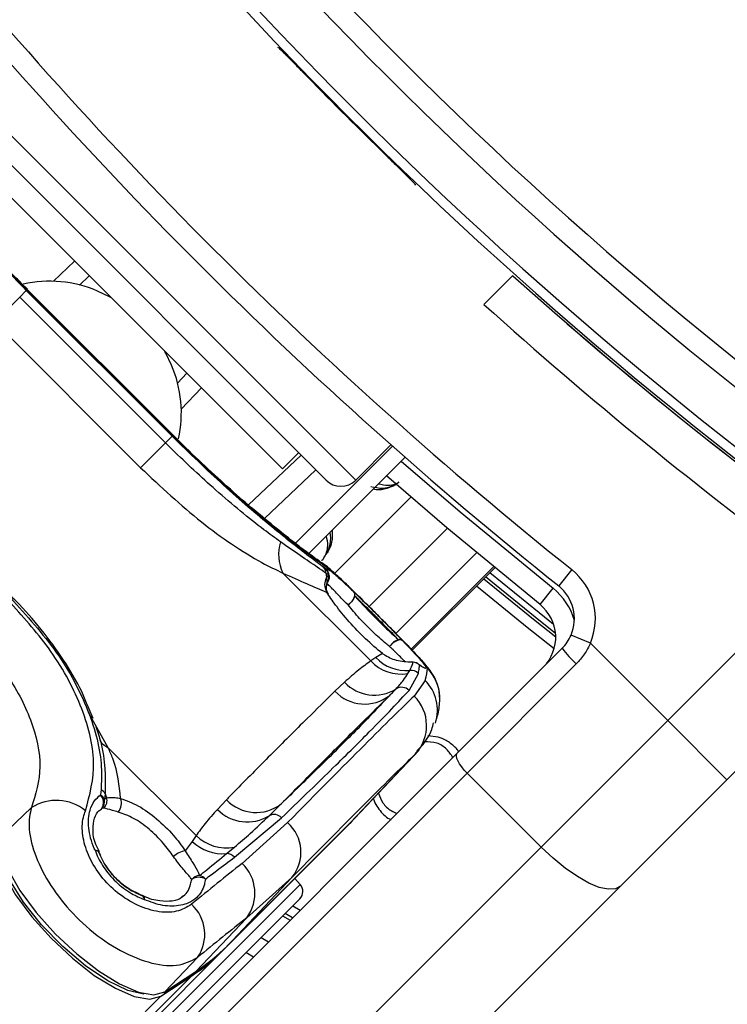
# Model space of a CAD drawing. Header units: millimetres. Extents: x 20 to 19889, y 40 to 15516.
# Tile 65 of 115: x 6794 to 6861, y 15139 to 15233. Entities that reach past the tile are written whole.
import ezdxf

# ---------------------------------------------------------------- set-up
doc = ezdxf.new("R2010")
doc.units = ezdxf.units.MM
doc.header["$LTSCALE"] = 2
doc.layers.add('COMPONENT_GEOMETRY', color=7, linetype='Continuous')
doc.styles.add('SLDTEXTSTYLE0', font='TXT', dxfattribs={"width": 0.75})
doc.dimstyles.new('SLDDIMSTYLE1', dxfattribs={"dimtxt": 100, "dimasz": 6.604, "dimexe": 0, "dimexo": 0.0625, "dimgap": 25, "dimtad": 0, "dimtih": 1, "dimtoh": 1, "dimdec": 0, "dimrnd": 1e-09, "dimzin": 12, "dimdsep": 46, "dimtxsty": 'SLDTEXTSTYLE0', "dimsah": 1, "dimcen": 0.09, "dimadec": 0, "dimazin": 3, "dimtfac": 1, "dimtdec": 0, "dimtofl": 0, "dimtmove": 0, "dimatfit": 3, "dimfxl": 1, "dimfrac": 2, "dimtolj": 1, "dimtzin": 12, "dimarcsym": 0})

# ---------------------------------------------------------------- blocks, each defined once
blk = doc.blocks.new('_D_2')
at = {"layer": 'COMPONENT_GEOMETRY', "color": 7}
for p, q in [((6914.689, 15516.372), (871.437, 15516.372)), ((877.787, 15516.372), (877.787, 12932.744)), ((677.718, 12912.432), (647.249, 12912.432)), ((647.249, 12912.432), (647.249, 12753.682)), ((1077.857, 12912.432), (1108.325, 12912.432)), ((1108.325, 12912.432), (1108.325, 12753.682)), ((647.249, 12753.682), (677.718, 12753.682)), ((1108.325, 12753.682), (1077.857, 12753.682)), ((877.787, 10020.436), (877.787, 12604.064)), ((4187.318, 10020.436), (871.437, 10020.436))]:
    blk.add_line(p, q, dxfattribs=at)
for points in [[(877.787, 15516.372), (876.771, 15509.768), (878.803, 15509.768)], [(877.787, 10020.436), (878.803, 10027.04), (876.771, 10027.04)]]:
    blk.add_solid(points, dxfattribs=at)
at = {"layer": 'COMPONENT_GEOMETRY', "color": 7, "char_height": 100, "attachment_point": 1, "style": 'SLDTEXTSTYLE0'}
for s, insert in [('9\'0.19"', (677.718, 12882.589)), ('2748mm', (605.009, 12732.971))]:
    blk.add_mtext(s, dxfattribs=dict(at, insert=insert))

msp = doc.modelspace()

# ---------------------------------------------------------------- linework, layer by layer
at = {"color": 7, "linetype": 'Continuous', "lineweight": 25}
for p, q in [((6818.392, 15230.703), (6818.456, 15230.702)), ((6790.233, 15222.185), (6823.043, 15189.376)), ((6818.871, 15190.436), (6791.294, 15218.013)), ((6831.559, 15217.598), (6831.56, 15217.535)), ((6800.429, 15208.878), (6799.503, 15208)), ((6840.884, 15208.914), (6838.122, 15206.152)), ((6794.524, 15207.593), (6793.955, 15208.163)), ((6808.412, 15193.628), (6794.486, 15207.555)), ((6808.442, 15193.658), (6794.516, 15207.585)), ((6791.409, 15204.478), (6793.788, 15206.858)), ((6794.418, 15207.487), (6793.788, 15206.858)), ((6793.788, 15206.858), (6807.715, 15192.931)), ((6794.418, 15207.487), (6808.344, 15193.561)), ((6805.336, 15190.552), (6791.409, 15204.478)), ((6808.857, 15198.645), (6809.736, 15199.571)), ((6808.344, 15193.561), (6807.715, 15192.931)), ((6808.442, 15193.658), (6808.412, 15193.628)), ((6808.639, 15193.478), (6808.45, 15193.666)), ((6805.336, 15190.552), (6807.715, 15192.931)), ((6829.39, 15192.611), (6820.041, 15183.263)), ((6825.871, 15189.376), (6829.24, 15192.744)), ((6818.871, 15190.436), (6820.426, 15191.992)), ((6830.593, 15191.552), (6821.336, 15182.295)), ((6822.053, 15190.365), (6817.151, 15185.713)), ((6818.919, 15180.499), (6827.312, 15172.106)), ((6823.056, 15180.868), (6822.798, 15181.057)), ((6823.292, 15180.316), (6823.028, 15180.495)), ((6823.093, 15180.033), (6823.292, 15180.316)), ((6831.275, 15173.12), (6839.144, 15180.988)), ((6846.505, 15180.826), (6845.256, 15179.264)), ((6855.664, 15166.419), (6869.676, 15180.431)), ((6843.472, 15177.48), (6844.721, 15179.042)), ((6875.781, 15175.221), (6861.321, 15160.762)), ((6848.283, 15173.8), (6846.441, 15174.58)), ((6848.283, 15173.8), (6855.664, 15166.419)), ((6828.438, 15172.802), (6827.808, 15172.417)), ((6835.57, 15163.295), (6845.587, 15173.312)), ((6827.808, 15172.417), (6827.312, 15172.106)), ((6846.935, 15171.831), (6836.501, 15161.397)), ((6830.863, 15170.899), (6831.028, 15171.188)), ((6830.964, 15169.29), (6831.86, 15170.908)), ((6824.807, 15170.07), (6823.888, 15169.212)), ((6832.493, 15170.246), (6831.459, 15168.752)), ((6800.806, 15166.591), (6800.237, 15167.929)), ((6843.572, 15154.326), (6855.664, 15166.419)), ((6861.321, 15160.762), (6855.664, 15166.419)), ((6833.732, 15164.827), (6832.765, 15164.96)), ((6810.63, 15155.423), (6802.236, 15163.816)), ((6825.748, 15157.041), (6831.942, 15163.591)), ((6835.701, 15163.426), (6835.617, 15163.579)), ((6775.596, 15103.321), (6835.57, 15163.295)), ((6831.58, 15163.219), (6825.385, 15156.668)), ((6836.501, 15161.397), (6776.527, 15101.423)), ((6836.501, 15161.397), (6843.572, 15154.326)), ((6861.321, 15160.762), (6851.164, 15150.604)), ((6801.558, 15159.815), (6801.497, 15159.309)), ((6801.941, 15159.407), (6801.875, 15158.899)), ((6801.875, 15158.899), (6802.098, 15159.039)), ((6813.524, 15158.848), (6812.665, 15157.929)), ((6794.912, 15158.095), (6791.905, 15155.246)), ((6801.622, 15158.027), (6801.345, 15157.743)), ((6801.831, 15158.056), (6801.622, 15158.027)), ((6814.307, 15153.355), (6818.797, 15157.123)), ((6813.196, 15144.456), (6824.987, 15156.248)), ((6813.583, 15144.866), (6825.375, 15156.658)), ((6813.594, 15144.877), (6825.385, 15156.668)), ((6819.369, 15156.662), (6815.021, 15152.773)), ((6825.375, 15156.658), (6825.385, 15156.668)), ((6810.265, 15154.874), (6809.602, 15153.966)), ((6810.63, 15155.423), (6810.265, 15154.874)), ((6783.598, 15094.352), (6843.572, 15154.326)), ((6801.404, 15153.869), (6801.068, 15154.586)), ((6813.546, 15153.707), (6814.293, 15154.329)), ((6801.35, 15153.852), (6801.378, 15153.807)), ((6819.789, 15151.427), (6813.594, 15144.877)), ((6815.469, 15147.58), (6819.789, 15151.427)), ((6820.568, 15150.764), (6820.064, 15151.324)), ((6851.164, 15150.604), (6791.189, 15090.63)), ((6805.521, 15149.685), (6805.476, 15149.713)), ((6820.532, 15149.388), (6806.438, 15135.294)), ((6815.469, 15147.58), (6810.623, 15142.457)), ((6818.897, 15147.753), (6819.613, 15147.338)), ((6816.848, 15145.704), (6817.561, 15145.286)), ((6813.583, 15144.866), (6813.594, 15144.877)), ((6813.196, 15144.456), (5786.398, 14117.658)), ((6810.756, 15143.776), (6807.657, 15140.499)), ((6816.099, 15143.824), (6815.387, 15144.244)), ((6810.225, 15142.036), (5770.609, 14102.421)), ((6807.259, 15140.079), (6810.225, 15142.036)), ((6807.564, 15140.421), (6810.53, 15142.379)), ((6807.657, 15140.499), (6810.623, 15142.457))]:
    msp.add_line(p, q, dxfattribs=at)
at = {"color": 8, "linetype": 'Continuous', "lineweight": 25}
for p, q in [((6790.233, 15225.014), (6825.871, 15189.376)), ((6797.012, 15208.361), (6799.031, 15210.276)), ((6794.515, 15207.584), (6794.486, 15207.555)), ((6811.134, 15198.173), (6809.219, 15196.155)), ((6815.635, 15186.999), (6820.655, 15191.763)), ((6823.859, 15180.468), (6831.133, 15187.742)), ((6827.153, 15177.292), (6834.62, 15184.759)), ((6829.703, 15174.736), (6837.398, 15182.431)), ((6839.031, 15181.081), (6831.175, 15173.224)), ((6831.274, 15173.12), (6839.143, 15180.989)), ((6802.236, 15163.816), (6800.347, 15167.174)), ((6831.58, 15163.219), (6831.74, 15163.45)), ((6805.768, 15135.964), (6820.568, 15150.764)), ((6819.868, 15148.724), (6820.585, 15148.31)), ((6819.853, 15147.578), (6819.137, 15147.993)), ((6807.259, 15140.079), (5545.098, 13877.918))]:
    msp.add_line(p, q, dxfattribs=at)
at = {"color": 7, "linetype": 'Continuous', "lineweight": 25, "flags": 128}
for points in [[(6802.505, 15206.802), (6802.362, 15206.88), (6801.214, 15207.427)], [(6808.285, 15200.356), (6807.738, 15201.505), (6807.66, 15201.648)], [(6843.472, 15177.48), (6834.561, 15184.809), (6828.808, 15189.767)], [(6822.637, 15181.47), (6822.702, 15181.426), (6823.244, 15180.966)], [(6825.688, 15178.698), (6825.747, 15178.594), (6825.767, 15178.459), (6825.747, 15178.3), (6825.686, 15178.125), (6825.59, 15177.943), (6825.461, 15177.764), (6825.308, 15177.596), (6825.138, 15177.449)], [(6830.36, 15174.026), (6830.256, 15174.086), (6830.121, 15174.105), (6829.962, 15174.085), (6829.787, 15174.024), (6829.605, 15173.928), (6829.426, 15173.799), (6829.258, 15173.646), (6829.111, 15173.476)], [(6831.35, 15171.992), (6831.268, 15172.002), (6831.21, 15172.003)], [(6831.956, 15171.708), (6831.835, 15171.816), (6831.82, 15171.826)], [(6836.501, 15161.397), (6836.234, 15161.683), (6835.997, 15161.975), (6835.797, 15162.265), (6835.643, 15162.539), (6835.54, 15162.788), (6835.493, 15163.003), (6835.503, 15163.174), (6835.57, 15163.295)], [(6825.547, 15156.832), (6825.32, 15156.589), (6824.987, 15156.248)], [(6825.385, 15156.668), (6825.718, 15157.01), (6825.748, 15157.041)], [(6791.905, 15155.246), (6792.032, 15153.869), (6792.683, 15152.139), (6793.814, 15150.169), (6795.352, 15148.086), (6797.198, 15146.026), (6799.233, 15144.121), (6801.323, 15142.497), (6803.333, 15141.257), (6805.133, 15140.483), (6806.606, 15140.225), (6807.657, 15140.499)], [(6791.484, 15154.847), (6791.611, 15153.468), (6792.263, 15151.735), (6793.395, 15149.762), (6794.936, 15147.676), (6796.785, 15145.613), (6798.822, 15143.706), (6800.915, 15142.079), (6802.928, 15140.838), (6804.731, 15140.062), (6806.207, 15139.804), (6807.259, 15140.079)], [(6805.652, 15140.269), (6804.13, 15140.617), (6802.192, 15141.548), (6800.058, 15142.987), (6797.894, 15144.822), (6795.871, 15146.907), (6794.147, 15149.08), (6792.857, 15151.169), (6792.103, 15153.013), (6791.933, 15154.358)], [(6851.164, 15150.604), (6850.677, 15150.335), (6849.993, 15150.294), (6849.135, 15150.483), (6848.139, 15150.893), (6847.041, 15151.51), (6845.884, 15152.309), (6844.713, 15153.26), (6843.572, 15154.326)], [(6810.53, 15142.379), (6810.538, 15142.384), (6810.623, 15142.457)], [(6807.564, 15140.421), (6807.572, 15140.427), (6807.657, 15140.499)]]:
    msp.add_lwpolyline(points, dxfattribs=at)
at = {"color": 8, "linetype": 'Continuous', "lineweight": 25, "flags": 128}
for points in [[(6830.226, 15191.184), (6835.853, 15186.336), (6844.721, 15179.042)], [(6838.696, 15180.541), (6843.381, 15176.734), (6844.766, 15175.63)], [(6838.104, 15179.949), (6842.86, 15176.084), (6844.974, 15174.403)], [(6844.956, 15174.733), (6843.015, 15176.278), (6838.28, 15180.125)], [(6844.819, 15173.252), (6842.236, 15175.304), (6837.394, 15179.239)], [(6800.997, 15154.007), (6801.15, 15153.996), (6801.266, 15153.957), (6801.339, 15153.893), (6801.351, 15153.871)], [(6805.538, 15149.687), (6805.562, 15149.674), (6805.627, 15149.6), (6805.666, 15149.484), (6805.677, 15149.331)]]:
    msp.add_lwpolyline(points, dxfattribs=at)
at = {"color": 7, "linetype": 'Continuous', "lineweight": 25}
for centre, radius, start, end in [((7107.724, 15506.867), 392.331, 213.6328, 236.3672), ((7107.724, 15506.867), 394.415, 213.6328, 236.3672), ((7107.724, 15506.867), 398.862, 213.6328, 236.3672), ((7107.724, 15506.867), 399.777, 213.6328, 236.3672), ((7105.037, 15504.18), 414, 218.64351, 231.35649), ((7105.037, 15504.18), 416, 218.64351, 231.35649), ((7107.724, 15506.867), 399.86, 224.24538, 225.75462), ((7107.724, 15506.867), 400, 228.15286, 236.3672), ((6796.654, 15196.838), 11.529, 66.70562, 102.7686), ((7108.83, 15506.041), 404, 227.92764, 233.70356), ((7107.724, 15506.867), 400, 229.14741, 236.3672), ((6797.688, 15195.795), 11.537, 347.57908, 23.28737), ((6824.457, 15190.79), 2, 225, 315), ((6822.651, 15182.283), 4.137, 163.31325, 205.54789), ((6822.15, 15180.465), 0.878, 1.94934, 42.39771), ((6827.042, 15180.826), 4.028, 184.71497, 191.34371), ((6822.401, 15180.262), 0.892, 3.46674, 42.78039), ((6822.351, 15180.163), 1, 327.96741, 5.74749), ((6842.758, 15176.14), 6, 337.04166, 51.35649), ((6825.307, 15178.381), 0.495, 350.34572, 39.78162), ((6842.758, 15176.14), 4, 337.04166, 51.35649), ((6824.329, 15178.754), 1.536, 301.79518, 342.71266), ((6840.974, 15174.356), 4, 315, 51.35649), ((6830.416, 15172.668), 1.535, 107.29779, 148.22732), ((6830.042, 15173.645), 0.496, 50.20716, 99.62338), ((6854.168, 15179.77), 10.741, 216.96611, 227.66233), ((6830.206, 15174.793), 3.949, 222.88138, 279.58325), ((6830.698, 15175.156), 3.981, 223.46054, 274.75802), ((6831.251, 15171.004), 1, 55.32373, 92.39117), ((6831.252, 15170.994), 1.003, 45.43165, 84.39448), ((6831.154, 15170.187), 1.009, 45.61102, 97.18624), ((6827.654, 15172.748), 3.909, 223.23722, 301.71518), ((6826.725, 15171.895), 3.906, 223.4089, 307.98684), ((6830.256, 15168.588), 0.998, 44.73634, 123.22192), ((6828.675, 15165.923), 3.969, 317.04927, 45.46125), ((6832.726, 15161.305), 3.679, 38.18077, 44.49494), ((6801.17, 15159.068), 0.842, 23.73355, 62.57511), ((6797.288, 15154.362), 4.425, 50.9409, 122.46378), ((6800.816, 15158.595), 0.986, 324.87114, 46.35402), ((6801.075, 15158.541), 0.876, 24.14538, 61.24566), ((6800.905, 15158.707), 0.988, 316.53341, 11.20452), ((6801.093, 15158.784), 1.037, 315.38613, 14.24374), ((6804.756, 15160.397), 2.984, 199.36733, 207.0597), ((6802.148, 15158.523), 1.357, 321.22652, 19.14489), ((6816.361, 15161.547), 3.916, 223.57045, 307.97855), ((6815.515, 15160.704), 3.978, 224.23797, 301.74649), ((6818.078, 15156.473), 0.97, 42.10781, 119.03636), ((6816.864, 15153.827), 3.783, 320.63721, 48.5404), ((6813.194, 15157.911), 4.219, 226.04232, 274.79121), ((6813.519, 15158.419), 4.163, 226.03514, 280.70759), ((6800.988, 15153.507), 0.5, 43.60935, 88.96535), ((6809.843, 15152.009), 1.972, 97.01166, 134.07153), ((6800.443, 15153.453), 1, 20.73629, 24.75239), ((6813.532, 15152.679), 1.028, 41.14154, 89.22849), ((6812.35, 15149.927), 3.903, 323.02886, 46.82541), ((6811.039, 15150.497), 1.109, 93.98649, 138.13021), ((6810.889, 15150.202), 1.237, 59.5397, 123.1068), ((6810.694, 15150.538), 1.099, 41.60232, 75.86737), ((6819.825, 15150.095), 1, 315, 42), ((6805.123, 15148.777), 1, 65.31026, 69.31984), ((6805.176, 15149.322), 0.501, 1.12488, 46.44853), ((6807.592, 15146.003), 3.869, 324.8547, 47.61632), ((6800.19, 15158.3), 18.97, 303.36609, 314.95795), ((6799.79, 15157.881), 18.972, 303.36609, 314.95795)]:
    msp.add_arc(centre, radius, start, end, dxfattribs=at)
at = {"color": 8, "linetype": 'Continuous', "lineweight": 25}
for centre, radius, start, end in [((6822.36, 15180.164), 0.99, 5.27809, 45.36549), ((6822.463, 15180.081), 0.861, 328.59358, 15.84997), ((6822.373, 15179.707), 0.79, 341.25046, 24.38003), ((6840.974, 15174.356), 6, 15.5484, 51.35649), ((6829.92, 15168.56), 3.98, 2.02709, 45.21231), ((6829.723, 15167.418), 3.958, 341.54288, 45.59183), ((6803.322, 15165.878), 2.33, 216.22385, 242.23577)]:
    msp.add_arc(centre, radius, start, end, dxfattribs=at)
at = {"color": 7, "linetype": 'Continuous', "lineweight": 25}
for centre, major_axis, ratio, start_param, end_param in [((6723.548, 15052.102), (108.975, 119.844), 0.055229, 6.15749, 6.224361), ((6722.065, 15053.585), (111.663, 117.156), 0.008717, 0.193012, 0.503673), ((6724.962, 15050.827), (108.835, 114.328), 0.008938, 0.193001, 0.503662), ((6723.548, 15052.102), (114.321, 114.498), 0.072841, 0.573975, 0.640845), ((6726.371, 15049.283), (111.493, 111.67), 0.074687, 0.573972, 0.640842)]:
    msp.add_ellipse(centre, major_axis=major_axis, ratio=ratio, start_param=start_param, end_param=end_param, dxfattribs=at)
for points, knots in [([(6818.456, 15230.702), (6818.497, 15230.67), (6818.58, 15230.606), (6819.086, 15230.107), (6819.81, 15229.375), (6820.588, 15228.581), (6821.091, 15228.066), (6821.281, 15227.871)], [0, 0, 0, 0, 0.217051, 0.434103, 0.651134, 0.868186, 1, 1, 1, 1]), ([(6794.486, 15207.555), (6792.937, 15209.152), (6789.83, 15212.354), (6785.997, 15216.852), (6783.114, 15220.537), (6782.257, 15221.766), (6781.824, 15222.387)], [0, 0, 0, 0, 0.246039, 0.493344, 0.74369, 1, 1, 1, 1]), ([(6781.914, 15221.941), (6782.204, 15221.55), (6783.157, 15220.265), (6785.603, 15217.149), (6789.607, 15212.447), (6792.816, 15209.139), (6794.418, 15207.487)], [0, 0, 0, 0, 0.129083, 0.424338, 0.712561, 1, 1, 1, 1]), ([(6793.955, 15208.163), (6793.694, 15208.423), (6792.625, 15209.49), (6790.836, 15211.402), (6788.686, 15213.788), (6786.77, 15216.03), (6785.137, 15218.034), (6783.821, 15219.724), (6782.826, 15221.063), (6782.481, 15221.559), (6782.308, 15221.808)], [0, 0, 0, 0, 0.043335, 0.177969, 0.313199, 0.448509, 0.585187, 0.722529, 0.861193, 1, 1, 1, 1]), ([(6828.728, 15220.423), (6829.05, 15220.109), (6829.694, 15219.481), (6830.549, 15218.641), (6831.189, 15218.002), (6831.515, 15217.664), (6831.547, 15217.616), (6831.559, 15217.598)], [0, 0, 0, 0, 0.217103, 0.434207, 0.651285, 0.868325, 1, 1, 1, 1]), ([(6822.798, 15181.057), (6822.407, 15181.347), (6821.122, 15182.299), (6818.006, 15184.745), (6813.304, 15188.749), (6809.996, 15191.958), (6808.344, 15193.561)], [0, 0, 0, 0, 0.129083, 0.424338, 0.712561, 1, 1, 1, 1]), ([(6808.412, 15193.628), (6810.009, 15192.079), (6813.211, 15188.973), (6817.709, 15185.14), (6821.395, 15182.256), (6822.623, 15181.4), (6823.244, 15180.966)], [0, 0, 0, 0, 0.246039, 0.493344, 0.74369, 1, 1, 1, 1]), ([(6822.638, 15181.471), (6822.603, 15181.494), (6822.433, 15181.608), (6821.748, 15182.096), (6820.524, 15183.007), (6818.817, 15184.338), (6816.791, 15185.993), (6814.524, 15187.934), (6812.124, 15190.102), (6810.125, 15191.981), (6808.979, 15193.135), (6808.639, 15193.478)], [0, 0, 0, 0, 0.0300643, 0.1445239, 0.2760086, 0.4114714, 0.5462294, 0.6796214, 0.8124333, 0.944232, 1, 1, 1, 1]), ([(6818.689, 15183.471), (6818.172, 15183.848), (6816.286, 15185.225), (6812.753, 15188.136), (6809.504, 15191.151), (6807.928, 15192.719), (6807.715, 15192.931)], [0, 0, 0, 0, 0.159037, 0.579884, 0.943274, 1, 1, 1, 1]), ([(6805.336, 15190.552), (6807.26, 15188.746), (6810.137, 15186.046), (6814.074, 15183.195), (6816.712, 15181.542), (6818.26, 15180.81), (6818.919, 15180.499)], [0, 0, 0, 0, 0.419372, 0.626845, 0.841167, 1, 1, 1, 1]), ([(6827.321, 15188.768), (6827.695, 15188.681), (6828.322, 15188.534), (6829.232, 15188.744), (6829.771, 15188.978), (6829.975, 15189.149), (6830.011, 15189.179)], [0, 0, 0, 0, 0.4569207, 0.7678674, 0.9591521, 1, 1, 1, 1]), ([(6823.045, 15182.262), (6823.08, 15182.321), (6823.247, 15182.61), (6823.492, 15183.342), (6823.524, 15183.996), (6823.423, 15184.366), (6823.419, 15184.378)], [0, 0, 0, 0, 0.081369, 0.39528, 0.980228, 1, 1, 1, 1]), ([(6823.028, 15180.495), (6822.763, 15180.672), (6821.656, 15181.413), (6819.971, 15182.581), (6818.689, 15183.471)], [0, 0, 0, 0, 0.238761, 1, 1, 1, 1]), ([(6828.465, 15175.983), (6828.342, 15176.107), (6827.747, 15176.705), (6826.633, 15177.812), (6825.29, 15179.137), (6824.094, 15180.269), (6823.37, 15180.944), (6822.818, 15181.332), (6822.638, 15181.459)], [0, 0, 0, 0, 0.052378, 0.252034, 0.454534, 0.663808, 0.890149, 1, 1, 1, 1]), ([(6818.919, 15180.499), (6819.701, 15180.144), (6821.286, 15179.424), (6822.534, 15178.915), (6823.101, 15178.666), (6823.119, 15178.658)], [0, 0, 0, 0, 0.4846561, 0.9830856, 1, 1, 1, 1]), ([(6823.056, 15180.868), (6823.056, 15180.883), (6823.06, 15180.974), (6823.282, 15180.872), (6823.928, 15180.351), (6824.703, 15179.645), (6825.42, 15178.955), (6825.688, 15178.698)], [0, 0, 0, 0, 0.059371, 0.368067, 0.547994, 0.831013, 1, 1, 1, 1]), ([(6823.344, 15180.254), (6823.346, 15180.245), (6823.356, 15180.187), (6823.361, 15180.033), (6823.302, 15179.91), (6823.288, 15179.881)], [0, 0, 0, 0, 0.121689, 0.792719, 1, 1, 1, 1]), ([(6823.119, 15178.658), (6823.027, 15178.916), (6822.844, 15179.43), (6823.01, 15179.833), (6823.093, 15180.033)], [0, 0, 0, 0, 0.50292, 1, 1, 1, 1]), ([(6823.283, 15178.498), (6823.256, 15178.536), (6823.072, 15178.796), (6823.048, 15179.188), (6823.118, 15179.385), (6823.138, 15179.443)], [0, 0, 0, 0, 0.106231, 0.734444, 1, 1, 1, 1]), ([(6823.111, 15179.414), (6823.13, 15179.473), (6823.163, 15179.575), (6823.177, 15179.593), (6823.183, 15179.6)], [0, 0, 0, 0, 0.5820552, 1, 1, 1, 1]), ([(6828.438, 15172.802), (6827.891, 15173.262), (6826.796, 15174.181), (6825.209, 15175.842), (6823.928, 15177.425), (6823.375, 15178.267), (6823.119, 15178.658)], [0, 0, 0, 0, 0.258525, 0.516611, 0.775905, 1, 1, 1, 1]), ([(6830.36, 15174.026), (6830.084, 15174.311), (6829.438, 15174.979), (6828.226, 15176.2), (6826.917, 15177.503), (6826.097, 15178.305), (6825.72, 15178.667), (6825.688, 15178.698)], [0, 0, 0, 0, 0.199795, 0.468728, 0.722945, 0.976363, 1, 1, 1, 1]), ([(6800.076, 15157.798), (6800.481, 15159.294), (6801.288, 15162.278), (6799.875, 15167.778), (6796.924, 15173.223), (6794.033, 15176.404), (6792.678, 15177.895)], [0, 0, 0, 0, 0.2632036, 0.5247273, 0.7771853, 1, 1, 1, 1]), ([(6792.919, 15178.135), (6794.462, 15176.425), (6797.554, 15172.999), (6800.569, 15167.306), (6801.697, 15162.874), (6801.59, 15160.529), (6801.558, 15159.815)], [0, 0, 0, 0, 0.287424, 0.575721, 0.870977, 1, 1, 1, 1]), ([(6800.237, 15167.929), (6800.069, 15168.343), (6799.493, 15169.762), (6798.022, 15172.193), (6795.906, 15175.114), (6794.145, 15177.115), (6793.137, 15178.119), (6792.998, 15178.258)], [0, 0, 0, 0, 0.116475, 0.399092, 0.67854, 0.95547, 1, 1, 1, 1]), ([(6829.111, 15173.476), (6828.992, 15173.572), (6828.485, 15173.982), (6827.496, 15174.867), (6826.193, 15176.183), (6825.491, 15177.025), (6825.138, 15177.449)], [0, 0, 0, 0, 0.089932, 0.383867, 0.69008, 1, 1, 1, 1]), ([(6825.795, 15178.298), (6826.184, 15177.872), (6826.957, 15177.024), (6828.324, 15175.65), (6829.334, 15174.696), (6829.841, 15174.24), (6829.959, 15174.134)], [0, 0, 0, 0, 0.309754, 0.61629, 0.910258, 1, 1, 1, 1]), ([(6829.959, 15174.134), (6829.65, 15174.454), (6829.007, 15175.119), (6827.85, 15176.282), (6826.718, 15177.407), (6826.095, 15178.008), (6825.795, 15178.298)], [0, 0, 0, 0, 0.248204, 0.515153, 0.766575, 1, 1, 1, 1]), ([(6828.437, 15176.011), (6828.917, 15175.529), (6829.915, 15174.527), (6831.219, 15173.19), (6832.22, 15172.116), (6832.672, 15171.555), (6832.712, 15171.425), (6832.724, 15171.384)], [0, 0, 0, 0, 0.20213, 0.419969, 0.648499, 0.890593, 1, 1, 1, 1]), ([(6833.869, 15168.63), (6833.869, 15168.831), (6833.869, 15169.323), (6833.65, 15170.018), (6833.357, 15170.634), (6833.032, 15171.134), (6832.599, 15171.69), (6831.923, 15172.449), (6830.848, 15173.575), (6829.661, 15174.783), (6828.829, 15175.618), (6828.465, 15175.983)], [0, 0, 0, 0, 0.050997, 0.125073, 0.189728, 0.25287, 0.348429, 0.528359, 0.704724, 0.870802, 1, 1, 1, 1]), ([(6789.373, 15174.589), (6790.456, 15173.39), (6792.764, 15170.836), (6795.067, 15166.404), (6796.082, 15161.868), (6795.303, 15159.356), (6794.912, 15158.095)], [0, 0, 0, 0, 0.2234882, 0.4760862, 0.7370755, 1, 1, 1, 1]), ([(6830.36, 15174.026), (6830.429, 15173.955), (6830.971, 15173.393), (6831.833, 15172.476), (6832.457, 15171.731), (6832.652, 15171.367), (6832.478, 15171.366), (6832.093, 15171.619), (6831.956, 15171.708)], [0, 0, 0, 0, 0.033536, 0.263615, 0.49388, 0.646507, 0.874374, 1, 1, 1, 1]), ([(6845.587, 15173.312), (6845.757, 15173.498), (6846.103, 15173.879), (6846.327, 15174.343), (6846.441, 15174.58)], [0, 0, 0, 0, 0.490392, 1, 1, 1, 1]), ([(6848.283, 15173.8), (6848.2, 15173.623), (6848.032, 15173.267), (6847.716, 15172.761), (6847.355, 15172.275), (6847.075, 15171.979), (6846.935, 15171.831)], [0, 0, 0, 0, 0.244552, 0.491194, 0.744455, 1, 1, 1, 1]), ([(6831.35, 15171.992), (6830.897, 15171.992), (6830.085, 15171.992), (6828.999, 15172.403), (6828.517, 15172.745), (6828.438, 15172.802)], [0, 0, 0, 0, 0.512573, 0.919491, 1, 1, 1, 1]), ([(6827.312, 15172.106), (6826.926, 15171.824), (6826.05, 15171.187), (6825.252, 15170.471), (6824.807, 15170.07)], [0, 0, 0, 0, 0.441401, 1, 1, 1, 1]), ([(6831.028, 15171.188), (6831.143, 15171.425), (6831.282, 15171.712), (6831.34, 15171.95), (6831.35, 15171.992)], [0, 0, 0, 0, 0.823891, 1, 1, 1, 1]), ([(6832.111, 15171.641), (6832.113, 15171.64), (6832.132, 15171.633), (6832.034, 15171.678), (6831.866, 15171.799), (6831.788, 15171.855)], [0, 0, 0, 0, 0.0746917, 0.5688037, 1, 1, 1, 1]), ([(6829.709, 15169.423), (6829.962, 15169.703), (6830.412, 15170.201), (6830.726, 15170.687), (6830.863, 15170.899)], [0, 0, 0, 0, 0.5624939, 1, 1, 1, 1]), ([(6831.86, 15170.908), (6831.892, 15171.085), (6831.944, 15171.369), (6831.953, 15171.615), (6831.956, 15171.708)], [0, 0, 0, 0, 0.618367, 1, 1, 1, 1]), ([(6823.888, 15169.212), (6823.006, 15168.344), (6820.949, 15166.323), (6817.742, 15163.123), (6815.174, 15160.53), (6813.772, 15159.101), (6813.524, 15158.848)], [0, 0, 0, 0, 0.253188, 0.590242, 0.927296, 1, 1, 1, 1]), ([(6818.797, 15157.123), (6820.409, 15158.679), (6823.631, 15161.791), (6826.983, 15165.126), (6829.437, 15167.635), (6830.455, 15168.738), (6830.964, 15169.29)], [0, 0, 0, 0, 0.287942, 0.575885, 0.787474, 1, 1, 1, 1]), ([(6829.129, 15168.817), (6829.238, 15168.932), (6829.436, 15169.14), (6829.624, 15169.335), (6829.709, 15169.423)], [0, 0, 0, 0, 0.550084, 1, 1, 1, 1]), ([(6829.129, 15168.817), (6828.135, 15167.771), (6826.328, 15165.868), (6822.626, 15162.196), (6819.927, 15159.58), (6818.771, 15158.46)], [0, 0, 0, 0, 0.411197, 0.74781, 1, 1, 1, 1]), ([(6818.771, 15158.46), (6819.02, 15158.713), (6820.421, 15160.141), (6822.987, 15162.732), (6826.192, 15165.93), (6828.247, 15167.951), (6829.129, 15168.817)], [0, 0, 0, 0, 0.072703, 0.409757, 0.746813, 1, 1, 1, 1]), ([(6833.488, 15166.196), (6833.544, 15166.376), (6833.724, 15166.965), (6833.892, 15167.739), (6833.897, 15168.484), (6833.898, 15168.672)], [0, 0, 0, 0, 0.248109, 0.809538, 1, 1, 1, 1]), ([(6831.696, 15163.516), (6831.85, 15163.663), (6832.426, 15164.214), (6833.03, 15165.103), (6833.26, 15165.972), (6833.317, 15166.189)], [0, 0, 0, 0, 0.2148037, 0.8037335, 1, 1, 1, 1]), ([(6801.058, 15165.84), (6801.226, 15165.338), (6801.982, 15163.08), (6801.959, 15161.014), (6801.941, 15159.407)], [0, 0, 0, 0, 0.222458, 1, 1, 1, 1]), ([(6835.155, 15162.88), (6834.967, 15163.163), (6834.582, 15163.745), (6833.601, 15164.375), (6832.82, 15164.374), (6832.402, 15164.373)], [0, 0, 0, 0, 0.306112, 0.628914, 1, 1, 1, 1]), ([(6835.35, 15163.884), (6835.079, 15164.114), (6834.595, 15164.526), (6833.996, 15164.735), (6833.732, 15164.827)], [0, 0, 0, 0, 0.558316, 1, 1, 1, 1]), ([(6803.43, 15158.968), (6803.304, 15160.221), (6803.144, 15161.803), (6802.392, 15163.47), (6802.236, 15163.816)], [0, 0, 0, 0, 0.79237, 1, 1, 1, 1]), ([(6800.997, 15154.007), (6800.969, 15154.069), (6800.642, 15154.797), (6800.272, 15156.196), (6800.399, 15157.727), (6800.87, 15158.744), (6801.301, 15159.132), (6801.497, 15159.309)], [0, 0, 0, 0, 0.028104, 0.329399, 0.630932, 0.832233, 1, 1, 1, 1]), ([(6802.098, 15159.039), (6802.317, 15159.07), (6802.628, 15159.113), (6803.245, 15159.002), (6803.43, 15158.968)], [0, 0, 0, 0, 0.700505, 1, 1, 1, 1]), ([(6803.43, 15158.968), (6803.99, 15158.767), (6805.106, 15158.365), (6806.875, 15157.076), (6808.459, 15155.557), (6809.239, 15154.471), (6809.602, 15153.966)], [0, 0, 0, 0, 0.259902, 0.517867, 0.775557, 1, 1, 1, 1]), ([(6827.556, 15158.953), (6827.602, 15158.818), (6827.727, 15158.455), (6828.208, 15157.769), (6828.722, 15157.165), (6829.198, 15156.987), (6829.244, 15156.969)], [0, 0, 0, 0, 0.15956, 0.430324, 0.943684, 1, 1, 1, 1]), ([(6828.038, 15159.463), (6828.161, 15159.154), (6828.422, 15158.502), (6829.1, 15157.833), (6829.64, 15157.631), (6829.834, 15157.559)], [0, 0, 0, 0, 0.366088, 0.772244, 1, 1, 1, 1]), ([(6794.912, 15158.095), (6794.838, 15157.812), (6794.588, 15156.857), (6794.771, 15154.826), (6795.835, 15152.041), (6797.66, 15149.232), (6800.124, 15146.63), (6803.061, 15144.5), (6806.109, 15143.187), (6808.909, 15142.826), (6810.141, 15143.46), (6810.756, 15143.776)], [0, 0, 0, 0, 0.0498264, 0.1675614, 0.2805784, 0.3917808, 0.5052991, 0.624319, 0.7486634, 0.8746042, 1, 1, 1, 1]), ([(6810.201, 15148.861), (6809.746, 15148.591), (6808.839, 15148.053), (6806.895, 15148.083), (6804.828, 15148.771), (6802.891, 15150.06), (6801.331, 15151.731), (6800.253, 15153.596), (6799.721, 15155.492), (6799.753, 15156.905), (6800.002, 15157.593), (6800.076, 15157.798)], [0, 0, 0, 0, 0.128283, 0.255896, 0.379754, 0.496488, 0.607307, 0.716724, 0.829647, 0.949094, 1, 1, 1, 1]), ([(6801.068, 15154.586), (6801.068, 15154.586), (6800.831, 15155.093), (6800.758, 15156.035), (6800.889, 15157.167), (6801.218, 15157.732), (6801.524, 15157.914), (6801.593, 15157.955)], [0, 0, 0, 0, 0.000199, 0.294991, 0.595775, 0.908037, 1, 1, 1, 1]), ([(6803.206, 15157.674), (6803.009, 15157.729), (6802.375, 15157.908), (6802.053, 15157.995), (6801.831, 15158.056)], [0, 0, 0, 0, 0.311755, 1, 1, 1, 1]), ([(6808.472, 15153.426), (6808.163, 15153.857), (6807.5, 15154.784), (6806.153, 15156.074), (6804.648, 15157.168), (6803.687, 15157.505), (6803.206, 15157.674)], [0, 0, 0, 0, 0.224822, 0.483445, 0.741569, 1, 1, 1, 1]), ([(6812.665, 15157.929), (6812.265, 15157.483), (6811.548, 15156.685), (6810.911, 15155.809), (6810.63, 15155.423)], [0, 0, 0, 0, 0.558599, 1, 1, 1, 1]), ([(6817.608, 15157.321), (6817.823, 15157.533), (6818.215, 15157.918), (6818.599, 15158.292), (6818.771, 15158.46)], [0, 0, 0, 0, 0.550084, 1, 1, 1, 1]), ([(6814.293, 15154.329), (6814.805, 15154.766), (6815.976, 15155.765), (6817.02, 15156.761), (6817.608, 15157.321)], [0, 0, 0, 0, 0.437506, 1, 1, 1, 1]), ([(6800.997, 15154.007), (6801.013, 15153.962), (6801.209, 15153.422), (6801.761, 15152.362), (6802.955, 15150.953), (6804.339, 15149.892), (6805.273, 15149.5), (6805.677, 15149.331)], [0, 0, 0, 0, 0.023022, 0.27511, 0.528003, 0.796138, 1, 1, 1, 1]), ([(6809.602, 15153.966), (6809.852, 15153.563), (6810.354, 15152.749), (6810.799, 15152.066), (6810.923, 15151.715), (6810.962, 15151.604)], [0, 0, 0, 0, 0.402486, 0.811277, 1, 1, 1, 1]), ([(6801.35, 15153.852), (6801.376, 15153.782), (6801.585, 15153.217), (6802.173, 15152.171), (6803.33, 15150.923), (6804.5, 15150.103), (6805.231, 15149.804), (6805.521, 15149.685)], [0, 0, 0, 0, 0.040118, 0.323375, 0.584277, 0.834681, 1, 1, 1, 1]), ([(6805.521, 15149.685), (6804.965, 15149.944), (6803.859, 15150.46), (6802.462, 15151.806), (6801.693, 15153.004), (6801.415, 15153.69), (6801.35, 15153.852)], [0, 0, 0, 0, 0.310149, 0.616148, 0.909857, 1, 1, 1, 1]), ([(6810.213, 15151.238), (6810.148, 15151.332), (6809.938, 15151.635), (6809.331, 15152.248), (6808.761, 15153.03), (6808.472, 15153.426)], [0, 0, 0, 0, 0.181902, 0.586109, 1, 1, 1, 1]), ([(6810.962, 15151.604), (6811.198, 15151.794), (6812.1, 15152.517), (6812.932, 15153.202), (6813.546, 15153.707)], [0, 0, 0, 0, 0.261932, 1, 1, 1, 1]), ([(6811.516, 15151.268), (6811.878, 15151.54), (6812.828, 15152.253), (6813.741, 15152.934), (6814.307, 15153.355)], [0, 0, 0, 0, 0.381291, 1, 1, 1, 1]), ([(6811.516, 15151.268), (6811.488, 15151.098), (6811.377, 15150.404), (6810.869, 15149.573), (6809.801, 15148.862), (6808.412, 15148.596), (6806.893, 15148.828), (6805.974, 15149.209), (6805.677, 15149.331)], [0, 0, 0, 0, 0.0753806, 0.3072785, 0.4577921, 0.6832007, 0.897773, 1, 1, 1, 1]), ([(6809.369, 15149.671), (6809.33, 15149.618), (6809.13, 15149.354), (6808.429, 15149.131), (6807.18, 15149.125), (6806.134, 15149.379), (6805.573, 15149.676), (6805.541, 15149.693)], [0, 0, 0, 0, 0.0767753, 0.3840933, 0.6739943, 0.9817617, 1, 1, 1, 1])]:
    msp.add_open_spline(points, degree=3, knots=knots, dxfattribs=at)
at = {"color": 8, "linetype": 'Continuous', "lineweight": 25}
for points, knots in [([(6829.994, 15189.193), (6829.918, 15189.128), (6829.639, 15188.889), (6828.978, 15188.59), (6828.2, 15188.374), (6827.723, 15188.464), (6827.54, 15188.499)], [0, 0, 0, 0, 0.097436, 0.355754, 0.751941, 1, 1, 1, 1]), ([(6828.063, 15189.022), (6828.361, 15188.951), (6828.857, 15188.834), (6829.553, 15188.939), (6829.896, 15189.123), (6830.007, 15189.183)], [0, 0, 0, 0, 0.507087, 0.841264, 1, 1, 1, 1]), ([(6822.639, 15181.711), (6822.643, 15181.713), (6822.751, 15181.803), (6822.929, 15182.079), (6823.141, 15182.551), (6823.254, 15183.257), (6823.146, 15183.736), (6823.078, 15184.037)], [0, 0, 0, 0, 0.004499, 0.142254, 0.322119, 0.575045, 1, 1, 1, 1]), ([(6823.612, 15184.571), (6823.634, 15184.207), (6823.672, 15183.596), (6823.384, 15182.833), (6823.185, 15182.492), (6823.143, 15182.419)], [0, 0, 0, 0, 0.536909, 0.901806, 1, 1, 1, 1]), ([(6823.244, 15180.966), (6823.463, 15180.796), (6823.899, 15180.457), (6825.162, 15179.259), (6826.687, 15177.759), (6827.862, 15176.591), (6828.407, 15176.042), (6828.437, 15176.011)], [0, 0, 0, 0, 0.256719, 0.511781, 0.75624, 0.986432, 1, 1, 1, 1]), ([(6825.138, 15177.449), (6824.918, 15177.676), (6824.328, 15178.286), (6823.716, 15178.922), (6823.212, 15179.433), (6823.142, 15179.48), (6823.099, 15179.509)], [0, 0, 0, 0, 0.182139, 0.488066, 0.682943, 1, 1, 1, 1]), ([(6830.577, 15172.056), (6830.507, 15172.124), (6830.238, 15172.39), (6829.647, 15172.956), (6829.171, 15173.418), (6829.111, 15173.476)], [0, 0, 0, 0, 0.232505, 0.902562, 1, 1, 1, 1]), ([(6809.379, 15149.638), (6809.396, 15149.649), (6809.782, 15149.906), (6810.059, 15150.478), (6810.183, 15151.088), (6810.213, 15151.238)], [0, 0, 0, 0, 0.033096, 0.763051, 1, 1, 1, 1])]:
    msp.add_open_spline(points, degree=3, knots=knots, dxfattribs=at)

# ---------------------------------------------------------------- dimensions: what is measured, and where the dimension line sits
at = {"layer": 'COMPONENT_GEOMETRY', "color": 7}
dim = msp.add_linear_dim(base=(877.787, 10020.436), p1=(6917.229, 15516.372), p2=(4189.858, 10020.436), angle=90, dimstyle='SLDDIMSTYLE1', dxfattribs=at)
dim.commit()
dim.dimension.update_dxf_attribs({"geometry": '_D_2', "text_midpoint": (877.787, 12768.404), "dimtype": 160})

doc.saveas('drawing.dxf')
